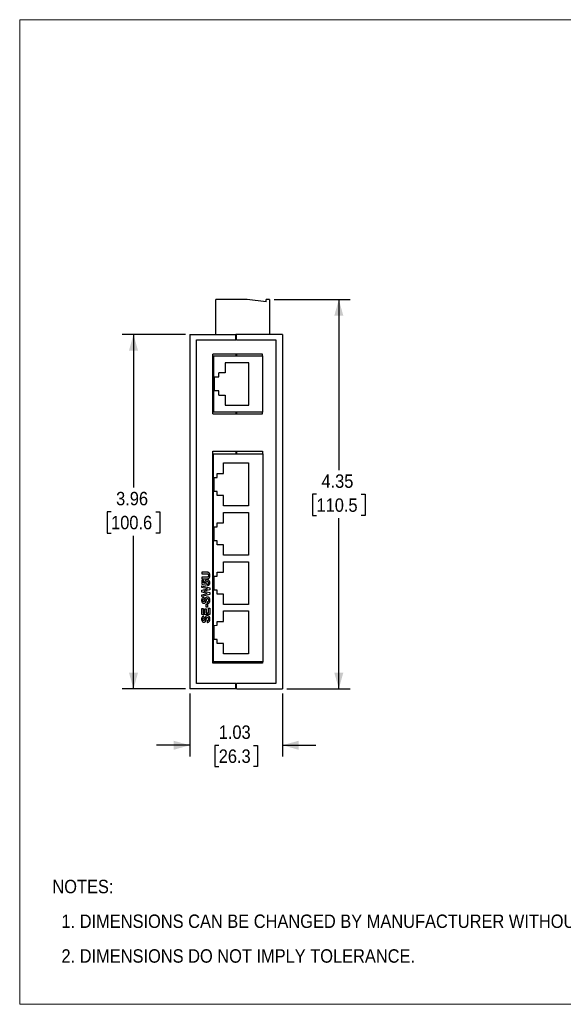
# Model space of a CAD drawing. Header units: inches. Extents: x 0 to 17, y 0 to 11.
# Tile 1 of 6: x 0 to 6.1, y 0 to 11. Entities that reach past the tile are written whole.
import ezdxf

# ---------------------------------------------------------------- set-up
doc = ezdxf.new("R2010")
doc.units = ezdxf.units.IN
doc.header["$MEASUREMENT"] = 0
doc.linetypes.add('SLD-Solid', pattern=[0])
doc.layers.add('DIMENSIONS', color=140, linetype='SLD-Solid', lineweight=25)
doc.layers.add('TEXT', color=140, linetype='SLD-Solid', lineweight=25)
doc.layers.add('SLD-DEFPOINTS', color=7, linetype='Continuous')
doc.styles.add('SLDTEXTSTYLE0', font='GOTHIC.TTF', dxfattribs={"width": 0.913})
doc.dimstyles.new('SLDDIMSTYLE0', dxfattribs={"dimtxt": 0.15, "dimasz": 0.18, "dimexe": 0, "dimexo": 0.0625, "dimgap": 0.0375, "dimtad": 0, "dimtih": 1, "dimtoh": 1, "dimrnd": 1e-09, "dimzin": 12, "dimdsep": 46, "dimtxsty": 'SLDTEXTSTYLE0', "dimsah": 1, "dimcen": 0.09, "dimadec": 0, "dimazin": 3, "dimtfac": 1, "dimtofl": 0, "dimtmove": 0, "dimatfit": 3, "dimfxl": 0, "dimfrac": 2, "dimtolj": 1, "dimtzin": 12, "dimarcsym": 0})
doc.dimstyles.new('SLDDIMSTYLE1', dxfattribs={"dimtxt": 0.15, "dimasz": 0.18, "dimexe": 0, "dimexo": 0.0625, "dimgap": 0.0375, "dimtad": 0, "dimtih": 1, "dimtoh": 1, "dimrnd": 1e-09, "dimzin": 12, "dimdsep": 46, "dimtxsty": 'SLDTEXTSTYLE0', "dimsah": 1, "dimcen": 0.09, "dimadec": 0, "dimazin": 3, "dimtfac": 1, "dimtmove": 0, "dimatfit": 0, "dimfxl": 0, "dimfrac": 2, "dimtolj": 1, "dimtzin": 12, "dimarcsym": 0})

# ---------------------------------------------------------------- blocks, each defined once
blk = doc.blocks.new('Block2')
at = {"color": 7, "linetype": 'SLD-Solid', "lineweight": 18}
for p, q in [((17, 11), (0, 11)), ((0, 0), (0, 11)), ((17, 0), (17, 11)), ((17, 0), (0, 0))]:
    blk.add_line(p, q, dxfattribs=at)
blk = doc.blocks.new('SW_NOTE_0_2')
at = {"layer": 'TEXT', "color": 0, "char_height": 0.15, "attachment_point": 1, "style": 'SLDTEXTSTYLE0'}
for s, insert in [('NOTES:', (0, 0.192)), ('  1. DIMENSIONS CAN BE CHANGED BY MANUFACTURER WITHOUT NOTICE.', (0, -0.196)), ('  2. DIMENSIONS DO NOT IMPLY TOLERANCE.', (0, -0.584))]:
    blk.add_mtext(s, dxfattribs=dict(at, insert=insert))
blk = doc.blocks.new('_D')
at = {"layer": 'DIMENSIONS'}
for p, q in [((2.841, 7.874), (3.689, 7.874)), ((3.564, 7.874), (3.564, 5.969)), ((3.315, 5.698), (3.269, 5.698)), ((3.269, 5.698), (3.269, 5.46)), ((3.813, 5.698), (3.859, 5.698)), ((3.859, 5.698), (3.859, 5.46)), ((3.269, 5.46), (3.315, 5.46)), ((3.564, 3.524), (3.564, 5.43)), ((3.859, 5.46), (3.813, 5.46)), ((2.984, 3.524), (3.689, 3.524))]:
    blk.add_line(p, q, dxfattribs=at)
for points in [[(3.564, 7.874), (3.514, 7.694), (3.614, 7.694)], [(3.564, 3.524), (3.614, 3.704), (3.514, 3.704)]]:
    blk.add_solid(points, dxfattribs=at)
at = {"layer": 'DIMENSIONS', "char_height": 0.15, "attachment_point": 1, "style": 'SLDTEXTSTYLE0'}
for s, insert in [('4.35', (3.37, 5.92)), ('110.5', (3.315, 5.652))]:
    blk.add_mtext(s, dxfattribs=dict(at, insert=insert))
blk = doc.blocks.new('_D_1')
at = {"layer": 'DIMENSIONS'}
for p, q in [((1.851, 7.484), (1.146, 7.484)), ((1.271, 7.484), (1.271, 5.774)), ((1.021, 5.503), (0.976, 5.503)), ((0.976, 5.503), (0.976, 5.265)), ((1.52, 5.503), (1.566, 5.503)), ((1.566, 5.503), (1.566, 5.265)), ((0.976, 5.265), (1.021, 5.265)), ((1.271, 3.524), (1.271, 5.235)), ((1.566, 5.265), (1.52, 5.265)), ((1.851, 3.524), (1.146, 3.524))]:
    blk.add_line(p, q, dxfattribs=at)
for points in [[(1.271, 7.484), (1.221, 7.304), (1.321, 7.304)], [(1.271, 3.524), (1.321, 3.704), (1.221, 3.704)]]:
    blk.add_solid(points, dxfattribs=at)
at = {"layer": 'DIMENSIONS', "char_height": 0.15, "attachment_point": 1, "style": 'SLDTEXTSTYLE0'}
for s, insert in [('3.96', (1.077, 5.725)), ('100.6', (1.021, 5.457))]:
    blk.add_mtext(s, dxfattribs=dict(at, insert=insert))
blk = doc.blocks.new('_D_2')
at = {"layer": 'DIMENSIONS'}
for p, q in [((1.901, 3.474), (1.901, 2.769)), ((2.934, 3.474), (2.934, 2.769)), ((1.901, 2.894), (1.526, 2.894)), ((2.223, 2.893), (2.178, 2.893)), ((2.178, 2.893), (2.178, 2.655)), ((2.611, 2.893), (2.657, 2.893)), ((2.657, 2.893), (2.657, 2.655)), ((2.934, 2.894), (3.309, 2.894)), ((2.178, 2.655), (2.223, 2.655)), ((2.657, 2.655), (2.611, 2.655))]:
    blk.add_line(p, q, dxfattribs=at)
for points in [[(1.901, 2.894), (1.721, 2.944), (1.721, 2.844)], [(2.934, 2.894), (3.114, 2.844), (3.114, 2.944)]]:
    blk.add_solid(points, dxfattribs=at)
at = {"layer": 'DIMENSIONS', "char_height": 0.15, "attachment_point": 1, "style": 'SLDTEXTSTYLE0'}
for s, insert in [('1.03', (2.223, 3.115)), ('26.3', (2.223, 2.847))]:
    blk.add_mtext(s, dxfattribs=dict(at, insert=insert))

msp = doc.modelspace()

# ---------------------------------------------------------------- linework, layer by layer
for p, q in [((2.191, 7.484), (2.191, 7.874)), ((2.541, 7.874), (2.191, 7.874)), ((2.751, 7.849), (2.541, 7.874)), ((2.751, 7.849), (2.751, 7.874)), ((2.791, 7.874), (2.751, 7.874)), ((2.791, 7.874), (2.791, 7.484)), ((1.901, 7.484), (2.412, 7.484)), ((1.901, 7.484), (1.901, 3.524)), ((2.412, 7.424), (2.412, 7.484)), ((2.422, 7.484), (2.412, 7.484)), ((2.422, 7.424), (2.422, 7.484)), ((2.934, 7.484), (2.422, 7.484)), ((2.934, 7.484), (2.934, 3.524)), ((1.974, 7.424), (2.412, 7.424)), ((1.974, 3.585), (1.974, 7.424)), ((2.422, 7.424), (2.412, 7.424)), ((2.422, 7.424), (2.86, 7.424)), ((2.86, 7.424), (2.86, 3.585)), ((2.157, 6.597), (2.157, 7.263)), ((2.71, 7.263), (2.157, 7.263)), ((2.412, 7.263), (2.412, 7.243)), ((2.422, 7.263), (2.422, 7.243)), ((2.71, 7.243), (2.71, 7.263)), ((2.163, 7.24), (2.157, 7.24)), ((2.163, 7.243), (2.714, 7.243)), ((2.163, 7.243), (2.163, 6.617)), ((2.56, 7.167), (2.293, 7.167)), ((2.293, 7.167), (2.293, 7.056)), ((2.56, 6.694), (2.56, 7.167)), ((2.714, 6.617), (2.714, 7.243)), ((2.224, 7.009), (2.224, 7.056)), ((2.293, 7.056), (2.224, 7.056)), ((2.172, 7.009), (2.224, 7.009)), ((2.172, 7.009), (2.172, 6.852)), ((2.163, 6.891), (2.157, 6.891)), ((2.224, 6.852), (2.172, 6.852)), ((2.224, 6.804), (2.224, 6.852)), ((2.157, 6.775), (2.163, 6.775)), ((2.157, 6.739), (2.163, 6.739)), ((2.224, 6.804), (2.293, 6.804)), ((2.293, 6.804), (2.293, 6.694)), ((2.714, 6.617), (2.163, 6.617)), ((2.293, 6.694), (2.56, 6.694)), ((2.412, 6.617), (2.412, 6.597)), ((2.422, 6.617), (2.422, 6.597)), ((2.71, 6.597), (2.71, 6.617)), ((2.157, 6.597), (2.71, 6.597)), ((2.157, 3.81), (2.157, 6.178)), ((2.157, 6.178), (2.71, 6.178)), ((2.412, 6.178), (2.412, 6.15)), ((2.422, 6.178), (2.422, 6.15)), ((2.71, 6.178), (2.71, 6.15)), ((2.163, 6.15), (2.714, 6.15)), ((2.163, 3.827), (2.163, 6.15)), ((2.714, 6.15), (2.714, 3.827)), ((2.275, 6.048), (2.556, 6.048)), ((2.275, 5.931), (2.275, 6.048)), ((2.556, 6.048), (2.556, 5.569)), ((2.172, 5.886), (2.207, 5.887)), ((2.172, 5.729), (2.172, 5.886)), ((2.207, 5.887), (2.207, 5.931)), ((2.207, 5.931), (2.275, 5.931)), ((2.207, 5.73), (2.172, 5.729)), ((2.207, 5.685), (2.207, 5.73)), ((2.275, 5.685), (2.207, 5.685)), ((2.275, 5.569), (2.275, 5.685)), ((2.556, 5.569), (2.275, 5.569)), ((2.275, 5.38), (2.275, 5.496)), ((2.275, 5.496), (2.556, 5.496)), ((2.556, 5.496), (2.556, 5.018)), ((2.172, 5.335), (2.207, 5.336)), ((2.172, 5.178), (2.172, 5.335)), ((2.207, 5.38), (2.275, 5.38)), ((2.207, 5.336), (2.207, 5.38)), ((2.207, 5.178), (2.172, 5.178)), ((2.207, 5.134), (2.207, 5.178)), ((2.275, 5.134), (2.207, 5.134)), ((2.275, 5.018), (2.275, 5.134)), ((2.556, 5.018), (2.275, 5.018)), ((2.275, 4.829), (2.275, 4.945)), ((2.275, 4.945), (2.556, 4.945)), ((2.556, 4.945), (2.556, 4.467)), ((2.033, 4.827), (2.033, 4.809)), ((2.08, 4.827), (2.033, 4.827)), ((2.033, 4.809), (2.083, 4.809)), ((2.033, 4.772), (2.033, 4.754)), ((2.082, 4.772), (2.033, 4.772)), ((2.033, 4.754), (2.081, 4.754)), ((2.051, 4.737), (2.034, 4.737)), ((2.034, 4.737), (2.034, 4.693)), ((2.051, 4.707), (2.051, 4.737)), ((2.157, 4.772), (2.163, 4.772)), ((2.163, 4.771), (2.157, 4.771)), ((2.172, 4.784), (2.207, 4.785)), ((2.172, 4.627), (2.172, 4.784)), ((2.207, 4.785), (2.207, 4.829)), ((2.207, 4.829), (2.275, 4.829)), ((2.033, 4.656), (2.033, 4.674)), ((2.033, 4.674), (2.124, 4.652)), ((2.096, 4.642), (2.033, 4.656)), ((2.033, 4.627), (2.096, 4.642)), ((2.033, 4.603), (2.033, 4.627)), ((2.034, 4.693), (2.084, 4.682)), ((2.068, 4.703), (2.051, 4.707)), ((2.124, 4.631), (2.056, 4.615)), ((2.084, 4.682), (2.086, 4.697)), ((2.096, 4.695), (2.098, 4.68)), ((2.124, 4.652), (2.124, 4.631)), ((2.163, 4.631), (2.157, 4.631)), ((2.207, 4.627), (2.172, 4.627)), ((2.207, 4.583), (2.207, 4.627)), ((2.095, 4.588), (2.033, 4.603)), ((2.033, 4.574), (2.095, 4.588)), ((2.124, 4.578), (2.033, 4.556)), ((2.033, 4.556), (2.033, 4.574)), ((2.056, 4.615), (2.124, 4.599)), ((2.06, 4.529), (2.058, 4.547)), ((2.124, 4.599), (2.124, 4.578)), ((2.275, 4.583), (2.207, 4.583)), ((2.275, 4.467), (2.275, 4.583)), ((2.033, 4.423), (2.048, 4.423)), ((2.033, 4.355), (2.033, 4.423)), ((2.048, 4.423), (2.048, 4.373)), ((2.068, 4.373), (2.068, 4.419)), ((2.068, 4.419), (2.083, 4.419)), ((2.083, 4.419), (2.083, 4.373)), ((2.084, 4.437), (2.084, 4.471)), ((2.084, 4.471), (2.099, 4.471)), ((2.099, 4.437), (2.084, 4.437)), ((2.092, 4.494), (2.093, 4.477)), ((2.099, 4.471), (2.099, 4.437)), ((2.109, 4.373), (2.109, 4.424)), ((2.109, 4.424), (2.124, 4.424)), ((2.124, 4.424), (2.124, 4.355)), ((2.163, 4.443), (2.157, 4.443)), ((2.556, 4.467), (2.275, 4.467)), ((2.124, 4.355), (2.033, 4.355)), ((2.048, 4.373), (2.068, 4.373)), ((2.06, 4.319), (2.058, 4.337)), ((2.083, 4.373), (2.109, 4.373)), ((2.275, 4.394), (2.556, 4.394)), ((2.275, 4.278), (2.275, 4.394)), ((2.556, 4.394), (2.556, 3.916)), ((2.092, 4.284), (2.093, 4.267)), ((2.157, 4.27), (2.163, 4.27)), ((2.157, 4.259), (2.163, 4.259)), ((2.163, 4.241), (2.157, 4.241)), ((2.172, 4.233), (2.207, 4.234)), ((2.172, 4.075), (2.172, 4.233)), ((2.207, 4.278), (2.275, 4.278)), ((2.207, 4.234), (2.207, 4.278)), ((2.163, 4.118), (2.157, 4.118)), ((2.207, 4.076), (2.172, 4.075)), ((2.207, 4.032), (2.207, 4.076)), ((2.275, 4.032), (2.207, 4.032)), ((2.275, 3.916), (2.275, 4.032)), ((2.556, 3.916), (2.275, 3.916)), ((2.71, 3.81), (2.157, 3.81)), ((2.714, 3.827), (2.163, 3.827)), ((2.412, 3.827), (2.412, 3.81)), ((2.422, 3.827), (2.422, 3.81)), ((2.71, 3.827), (2.71, 3.81)), ((2.412, 3.524), (1.901, 3.524)), ((2.412, 3.585), (1.974, 3.585)), ((2.412, 3.585), (2.422, 3.585)), ((2.412, 3.524), (2.412, 3.585)), ((2.422, 3.524), (2.422, 3.585)), ((2.86, 3.585), (2.422, 3.585)), ((2.422, 3.524), (2.934, 3.524))]:
    msp.add_line(p, q)
for points, knots in [([(2.094, 4.74), (2.092, 4.74), (2.09, 4.74), (2.086, 4.74), (2.085, 4.739), (2.079, 4.738), (2.076, 4.736), (2.071, 4.731), (2.068, 4.728), (2.066, 4.723), (2.065, 4.721), (2.064, 4.718), (2.064, 4.716), (2.064, 4.714)], [0, 0, 0, 0, 0.125, 0.125, 0.25, 0.25, 0.5, 0.5, 0.75, 0.75, 0.875, 0.875, 1, 1, 1, 1]), ([(2.125, 4.792), (2.125, 4.792), (2.125, 4.794), (2.125, 4.797), (2.125, 4.799), (2.124, 4.801), (2.124, 4.803), (2.123, 4.805), (2.123, 4.807), (2.122, 4.81), (2.121, 4.812), (2.119, 4.815), (2.117, 4.818), (2.115, 4.82), (2.112, 4.822), (2.11, 4.823), (2.107, 4.824), (2.104, 4.825), (2.101, 4.826), (2.099, 4.826), (2.097, 4.826), (2.094, 4.826), (2.091, 4.826), (2.088, 4.827), (2.084, 4.827), (2.082, 4.827), (2.08, 4.827)], [0, 0, 0, 0, 0.039325, 0.076783, 0.112704, 0.14661, 0.178801, 0.209399, 0.23851, 0.266155, 0.31868, 0.368555, 0.416022, 0.462364, 0.508185, 0.554891, 0.602911, 0.653324, 0.681387, 0.713671, 0.750189, 0.791279, 0.836933, 0.886667, 0.941018, 1, 1, 1, 1]), ([(2.097, 4.773), (2.097, 4.772), (2.096, 4.772), (2.095, 4.772), (2.094, 4.772), (2.092, 4.772), (2.09, 4.772), (2.087, 4.772), (2.085, 4.772), (2.083, 4.772), (2.082, 4.772)], [0, 0, 0, 0, 0.066524, 0.149437, 0.248861, 0.364798, 0.498619, 0.649061, 0.816175, 1, 1, 1, 1]), ([(2.083, 4.809), (2.084, 4.809), (2.086, 4.809), (2.088, 4.809), (2.09, 4.809), (2.092, 4.809), (2.094, 4.809), (2.096, 4.809), (2.097, 4.809), (2.099, 4.808), (2.101, 4.808), (2.103, 4.807), (2.105, 4.805), (2.106, 4.804), (2.107, 4.802), (2.108, 4.801), (2.109, 4.8), (2.109, 4.798), (2.109, 4.797), (2.11, 4.795), (2.11, 4.793), (2.11, 4.792), (2.11, 4.791)], [0, 0, 0, 0, 0.068637, 0.132479, 0.191053, 0.244862, 0.292976, 0.336821, 0.375461, 0.408996, 0.470246, 0.530992, 0.593209, 0.659816, 0.694695, 0.731201, 0.769526, 0.810213, 0.853423, 0.899037, 0.948144, 1, 1, 1, 1]), ([(2.113, 4.734), (2.113, 4.734), (2.111, 4.735), (2.109, 4.737), (2.106, 4.738), (2.104, 4.739), (2.102, 4.739), (2.099, 4.74), (2.096, 4.74), (2.095, 4.74), (2.094, 4.74)], [0, 0, 0, 0, 0.126652, 0.251821, 0.374811, 0.498029, 0.620456, 0.745088, 0.870698, 1, 1, 1, 1]), ([(2.11, 4.791), (2.11, 4.79), (2.11, 4.789), (2.11, 4.787), (2.109, 4.786), (2.109, 4.784), (2.108, 4.782), (2.108, 4.781), (2.107, 4.78), (2.106, 4.778), (2.105, 4.776), (2.102, 4.775), (2.1, 4.773), (2.098, 4.773), (2.097, 4.773)], [0, 0, 0, 0, 0.080389, 0.156541, 0.2294, 0.297907, 0.36417, 0.427486, 0.48895, 0.548521, 0.663467, 0.774069, 0.885263, 1, 1, 1, 1]), ([(2.104, 4.756), (2.105, 4.756), (2.107, 4.757), (2.109, 4.758), (2.112, 4.759), (2.114, 4.761), (2.116, 4.763), (2.119, 4.766), (2.12, 4.769), (2.122, 4.771), (2.123, 4.774), (2.123, 4.776), (2.124, 4.778), (2.124, 4.78), (2.125, 4.783), (2.125, 4.786), (2.125, 4.788), (2.125, 4.791), (2.125, 4.792)], [0, 0, 0, 0, 0.06049, 0.122914, 0.187037, 0.254392, 0.324195, 0.396285, 0.47171, 0.551206, 0.594209, 0.64025, 0.690186, 0.74401, 0.801558, 0.863348, 0.929457, 1, 1, 1, 1]), ([(2.125, 4.709), (2.125, 4.711), (2.125, 4.713), (2.124, 4.717), (2.123, 4.72), (2.122, 4.723), (2.12, 4.726), (2.118, 4.729), (2.116, 4.732), (2.114, 4.733), (2.113, 4.734)], [0, 0, 0, 0, 0.13483, 0.263852, 0.387932, 0.509367, 0.629109, 0.749546, 0.872744, 1, 1, 1, 1]), ([(2.064, 4.714), (2.064, 4.712), (2.065, 4.71), (2.066, 4.706), (2.067, 4.705), (2.068, 4.703)], [0, 0, 0, 0, 0.5, 0.5, 1, 1, 1, 1]), ([(2.079, 4.71), (2.079, 4.712), (2.08, 4.714), (2.081, 4.717), (2.082, 4.719), (2.085, 4.721), (2.087, 4.722), (2.09, 4.723), (2.092, 4.723), (2.094, 4.723)], [0, 0, 0, 0, 0.25, 0.25, 0.5, 0.5, 0.75, 0.75, 1, 1, 1, 1]), ([(2.086, 4.697), (2.084, 4.699), (2.083, 4.701), (2.081, 4.704), (2.08, 4.705), (2.08, 4.708), (2.079, 4.709), (2.079, 4.71)], [0, 0, 0, 0, 0.5, 0.5, 0.75, 0.75, 1, 1, 1, 1]), ([(2.094, 4.723), (2.095, 4.723), (2.096, 4.723), (2.098, 4.723), (2.099, 4.722), (2.101, 4.722), (2.102, 4.721), (2.104, 4.721), (2.105, 4.72), (2.106, 4.719), (2.107, 4.718), (2.108, 4.717), (2.108, 4.715), (2.109, 4.714), (2.109, 4.713), (2.11, 4.712), (2.11, 4.71), (2.11, 4.709), (2.11, 4.709)], [0, 0, 0, 0, 0.07975, 0.154471, 0.225552, 0.292493, 0.356387, 0.417788, 0.477113, 0.536753, 0.595431, 0.652444, 0.708711, 0.765279, 0.821738, 0.879919, 0.938656, 1, 1, 1, 1]), ([(2.11, 4.709), (2.11, 4.708), (2.11, 4.706), (2.109, 4.704), (2.108, 4.702), (2.106, 4.7), (2.104, 4.698), (2.102, 4.696), (2.099, 4.695), (2.097, 4.695), (2.096, 4.695)], [0, 0, 0, 0, 0.11603, 0.230466, 0.345879, 0.468209, 0.594324, 0.722019, 0.855644, 1, 1, 1, 1]), ([(2.098, 4.68), (2.099, 4.68), (2.101, 4.68), (2.104, 4.681), (2.106, 4.682), (2.109, 4.683), (2.111, 4.684), (2.114, 4.686), (2.116, 4.687), (2.118, 4.689), (2.119, 4.691), (2.121, 4.693), (2.122, 4.696), (2.123, 4.698), (2.124, 4.701), (2.125, 4.704), (2.125, 4.706), (2.125, 4.708), (2.125, 4.709)], [0, 0, 0, 0, 0.068655, 0.135054, 0.199017, 0.261094, 0.322143, 0.38232, 0.441921, 0.50202, 0.562029, 0.621416, 0.681027, 0.74128, 0.802413, 0.865882, 0.931311, 1, 1, 1, 1]), ([(2.058, 4.547), (2.056, 4.547), (2.054, 4.546), (2.05, 4.545), (2.048, 4.545), (2.043, 4.542), (2.04, 4.539), (2.035, 4.533), (2.034, 4.529), (2.032, 4.521), (2.032, 4.517), (2.032, 4.513)], [0, 0, 0, 0, 0.125, 0.125, 0.25, 0.25, 0.5, 0.5, 0.75, 0.75, 1, 1, 1, 1]), ([(2.032, 4.513), (2.032, 4.509), (2.032, 4.505), (2.034, 4.497), (2.035, 4.494), (2.039, 4.487), (2.042, 4.485), (2.047, 4.482), (2.049, 4.481), (2.053, 4.48), (2.055, 4.48), (2.057, 4.48)], [0, 0, 0, 0, 0.25, 0.25, 0.5, 0.5, 0.75, 0.75, 0.875, 0.875, 1, 1, 1, 1]), ([(2.047, 4.513), (2.047, 4.515), (2.047, 4.517), (2.048, 4.52), (2.048, 4.522), (2.051, 4.525), (2.052, 4.527), (2.056, 4.528), (2.058, 4.529), (2.06, 4.529)], [0, 0, 0, 0, 0.25, 0.25, 0.5, 0.5, 0.75, 0.75, 1, 1, 1, 1]), ([(2.05, 4.501), (2.049, 4.502), (2.048, 4.504), (2.047, 4.508), (2.047, 4.511), (2.047, 4.513)], [0, 0, 0, 0, 0.5, 0.5, 1, 1, 1, 1]), ([(2.097, 4.55), (2.094, 4.55), (2.091, 4.55), (2.086, 4.548), (2.083, 4.547), (2.079, 4.544), (2.077, 4.542), (2.074, 4.537), (2.072, 4.535), (2.069, 4.527), (2.068, 4.522), (2.066, 4.513), (2.065, 4.511), (2.064, 4.505), (2.063, 4.503), (2.061, 4.5)], [0, 0, 0, 0, 0.125, 0.125, 0.25, 0.25, 0.375, 0.375, 0.5, 0.5, 0.75, 0.75, 0.875, 0.875, 1, 1, 1, 1]), ([(2.084, 4.509), (2.084, 4.511), (2.085, 4.513), (2.085, 4.514), (2.085, 4.516), (2.086, 4.517), (2.086, 4.519), (2.087, 4.521), (2.087, 4.522), (2.088, 4.524)], [0, 0, 0, 0, 0.0001250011, 0.0001250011, 0.0001250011, 0.0002566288, 0.0002566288, 0.0002566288, 0.0003883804, 0.0003883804, 0.0003883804, 0.0003883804]), ([(2.088, 4.524), (2.089, 4.526), (2.089, 4.528), (2.092, 4.531), (2.093, 4.532), (2.095, 4.532), (2.096, 4.533), (2.097, 4.533)], [0, 0, 0, 0, 0.5, 0.5, 0.75, 0.75, 1, 1, 1, 1]), ([(2.11, 4.514), (2.11, 4.512), (2.109, 4.509), (2.108, 4.505), (2.107, 4.502), (2.104, 4.499), (2.102, 4.497), (2.097, 4.495), (2.095, 4.495), (2.092, 4.494)], [0, 0, 0, 0, 0.25, 0.25, 0.5, 0.5, 0.75, 0.75, 1, 1, 1, 1]), ([(2.093, 4.477), (2.095, 4.477), (2.097, 4.477), (2.101, 4.478), (2.104, 4.479), (2.107, 4.48), (2.11, 4.482), (2.112, 4.483), (2.115, 4.485), (2.117, 4.488), (2.119, 4.49), (2.12, 4.493), (2.122, 4.496), (2.123, 4.499), (2.124, 4.502), (2.124, 4.506), (2.125, 4.51), (2.125, 4.513), (2.125, 4.514)], [0, 0, 0, 0, 0.0691992, 0.1348691, 0.1978866, 0.2581952, 0.3162708, 0.3731085, 0.4290474, 0.4849852, 0.5413358, 0.5984053, 0.6575255, 0.7192896, 0.7837266, 0.8517658, 0.9238663, 1, 1, 1, 1]), ([(2.125, 4.514), (2.125, 4.515), (2.125, 4.517), (2.125, 4.52), (2.124, 4.522), (2.124, 4.525), (2.124, 4.527), (2.123, 4.529), (2.122, 4.532), (2.122, 4.534), (2.121, 4.536), (2.12, 4.537), (2.119, 4.539), (2.117, 4.541), (2.116, 4.542), (2.115, 4.543), (2.113, 4.545), (2.112, 4.546), (2.11, 4.547), (2.108, 4.548), (2.106, 4.548), (2.105, 4.549), (2.103, 4.55), (2.101, 4.55), (2.099, 4.55), (2.098, 4.55), (2.097, 4.55)], [0, 0, 0, 0, 0.055908, 0.109758, 0.161296, 0.210629, 0.258226, 0.303789, 0.34754, 0.389527, 0.430372, 0.470269, 0.509617, 0.548251, 0.586592, 0.624631, 0.663089, 0.701754, 0.740464, 0.778121, 0.815241, 0.852274, 0.888829, 0.925473, 0.962472, 1, 1, 1, 1]), ([(2.097, 4.533), (2.098, 4.533), (2.099, 4.533), (2.101, 4.532), (2.102, 4.531), (2.105, 4.53), (2.106, 4.528), (2.108, 4.525), (2.109, 4.523), (2.11, 4.519), (2.11, 4.517), (2.11, 4.514)], [0, 0, 0, 0, 0.125, 0.125, 0.25, 0.25, 0.5, 0.5, 0.75, 0.75, 1, 1, 1, 1]), ([(2.056, 4.498), (2.054, 4.498), (2.053, 4.498), (2.051, 4.499), (2.051, 4.5), (2.05, 4.501)], [0, 0, 0, 0, 0.5, 0.5, 1, 1, 1, 1]), ([(2.061, 4.5), (2.06, 4.5), (2.059, 4.499), (2.058, 4.498), (2.057, 4.498), (2.056, 4.498)], [0, 0, 0, 0, 0.5, 0.5, 1, 1, 1, 1]), ([(2.057, 4.48), (2.058, 4.48), (2.06, 4.48), (2.064, 4.481), (2.065, 4.482), (2.068, 4.483), (2.07, 4.484), (2.072, 4.486), (2.074, 4.487), (2.075, 4.489)], [0, 0, 0, 0, 0.25, 0.25, 0.5, 0.5, 0.75, 0.75, 1, 1, 1, 1]), ([(2.075, 4.489), (2.077, 4.492), (2.079, 4.495), (2.082, 4.502), (2.083, 4.506), (2.084, 4.509)], [0, 0, 0, 0, 0.5, 0.5, 1, 1, 1, 1]), ([(2.058, 4.337), (2.057, 4.337), (2.055, 4.336), (2.053, 4.336), (2.05, 4.335), (2.047, 4.334), (2.045, 4.333), (2.043, 4.332), (2.041, 4.33), (2.039, 4.328), (2.037, 4.326), (2.036, 4.323), (2.034, 4.32), (2.033, 4.317), (2.033, 4.314), (2.032, 4.31), (2.032, 4.307), (2.032, 4.304), (2.032, 4.303)], [0, 0, 0, 0, 0.06098, 0.119592, 0.176405, 0.231669, 0.286052, 0.340871, 0.395925, 0.452109, 0.509841, 0.569194, 0.631446, 0.696547, 0.76565, 0.838916, 0.91718, 1, 1, 1, 1]), ([(2.032, 4.303), (2.032, 4.301), (2.032, 4.298), (2.032, 4.293), (2.033, 4.289), (2.034, 4.286), (2.036, 4.283), (2.036, 4.282), (2.037, 4.28), (2.039, 4.279), (2.04, 4.277), (2.041, 4.276), (2.042, 4.275), (2.044, 4.274), (2.047, 4.272), (2.05, 4.271), (2.053, 4.27), (2.056, 4.27), (2.057, 4.27)], [0, 0, 0, 0, 0.107295, 0.207001, 0.300463, 0.388305, 0.430247, 0.471515, 0.511566, 0.550496, 0.58946, 0.627792, 0.666036, 0.704667, 0.78044, 0.85369, 0.926634, 1, 1, 1, 1]), ([(2.047, 4.303), (2.047, 4.303), (2.047, 4.305), (2.047, 4.306), (2.047, 4.308), (2.047, 4.309), (2.048, 4.311), (2.048, 4.312), (2.049, 4.313), (2.05, 4.314), (2.051, 4.315), (2.051, 4.316), (2.053, 4.317), (2.054, 4.317), (2.055, 4.318), (2.056, 4.318), (2.058, 4.319), (2.059, 4.319), (2.06, 4.319)], [0, 0, 0, 0, 0.079187, 0.153058, 0.22277, 0.288563, 0.350041, 0.407672, 0.463087, 0.515477, 0.568194, 0.621496, 0.676522, 0.735136, 0.795133, 0.859819, 0.928072, 1, 1, 1, 1]), ([(2.05, 4.291), (2.05, 4.291), (2.049, 4.292), (2.049, 4.293), (2.048, 4.294), (2.048, 4.296), (2.047, 4.297), (2.047, 4.299), (2.047, 4.301), (2.047, 4.302), (2.047, 4.303)], [0, 0, 0, 0, 0.107332, 0.217234, 0.333141, 0.452848, 0.578599, 0.711408, 0.851665, 1, 1, 1, 1]), ([(2.056, 4.288), (2.055, 4.288), (2.054, 4.288), (2.052, 4.288), (2.051, 4.289), (2.05, 4.29), (2.05, 4.291)], [0, 0, 0, 0, 0.255115, 0.497498, 0.740536, 1, 1, 1, 1]), ([(2.061, 4.29), (2.061, 4.29), (2.06, 4.289), (2.058, 4.288), (2.057, 4.288), (2.056, 4.288), (2.056, 4.288)], [0, 0, 0, 0, 0.268049, 0.514739, 0.753655, 1, 1, 1, 1]), ([(2.097, 4.34), (2.096, 4.34), (2.095, 4.34), (2.093, 4.34), (2.091, 4.34), (2.089, 4.339), (2.087, 4.339), (2.086, 4.338), (2.084, 4.337), (2.082, 4.336), (2.08, 4.335), (2.077, 4.332), (2.075, 4.33), (2.074, 4.327), (2.073, 4.325), (2.072, 4.323), (2.071, 4.321), (2.07, 4.318), (2.069, 4.316), (2.068, 4.313), (2.068, 4.31), (2.067, 4.307), (2.066, 4.304), (2.065, 4.301), (2.065, 4.299), (2.064, 4.296), (2.063, 4.294), (2.062, 4.293), (2.062, 4.291), (2.061, 4.291), (2.061, 4.29)], [0, 0, 0, 0, 0.031189, 0.061381, 0.090176, 0.118144, 0.145516, 0.172107, 0.198068, 0.223558, 0.27389, 0.323943, 0.374627, 0.426935, 0.455064, 0.486035, 0.519767, 0.556808, 0.596676, 0.639577, 0.685612, 0.734732, 0.783061, 0.827123, 0.86649, 0.901728, 0.932541, 0.958995, 0.981562, 1, 1, 1, 1]), ([(2.075, 4.279), (2.075, 4.279), (2.076, 4.28), (2.077, 4.282), (2.079, 4.284), (2.08, 4.287), (2.081, 4.29), (2.082, 4.293), (2.083, 4.296), (2.083, 4.298), (2.084, 4.299)], [0, 0, 0, 0, 0.091542, 0.190768, 0.300132, 0.419098, 0.547814, 0.687971, 0.838272, 1, 1, 1, 1]), ([(2.084, 4.299), (2.084, 4.3), (2.084, 4.302), (2.085, 4.305), (2.086, 4.307), (2.086, 4.309), (2.087, 4.31), (2.087, 4.312), (2.087, 4.313), (2.088, 4.314), (2.088, 4.314)], [0, 0, 0, 0, 0.185648, 0.353945, 0.504324, 0.638502, 0.754785, 0.854031, 0.934772, 1, 1, 1, 1]), ([(2.088, 4.314), (2.088, 4.315), (2.089, 4.316), (2.089, 4.318), (2.091, 4.32), (2.092, 4.321), (2.093, 4.322), (2.094, 4.322), (2.096, 4.323), (2.097, 4.323), (2.097, 4.323)], [0, 0, 0, 0, 0.171516, 0.322271, 0.452952, 0.56745, 0.674211, 0.778772, 0.886918, 1, 1, 1, 1]), ([(2.11, 4.304), (2.11, 4.304), (2.11, 4.302), (2.11, 4.3), (2.109, 4.299), (2.109, 4.297), (2.108, 4.295), (2.107, 4.294), (2.107, 4.292), (2.106, 4.291), (2.104, 4.29), (2.103, 4.288), (2.102, 4.287), (2.1, 4.287), (2.098, 4.286), (2.096, 4.285), (2.094, 4.285), (2.093, 4.284), (2.092, 4.284)], [0, 0, 0, 0, 0.0700673, 0.1367493, 0.2009756, 0.2619101, 0.3207914, 0.3779396, 0.4344036, 0.4900566, 0.5456791, 0.6023099, 0.6614374, 0.7224709, 0.7865237, 0.8537494, 0.9247077, 1, 1, 1, 1]), ([(2.093, 4.267), (2.095, 4.267), (2.097, 4.267), (2.101, 4.268), (2.104, 4.269), (2.107, 4.27), (2.11, 4.272), (2.112, 4.273), (2.115, 4.275), (2.117, 4.278), (2.119, 4.28), (2.12, 4.283), (2.122, 4.286), (2.123, 4.289), (2.124, 4.292), (2.124, 4.296), (2.125, 4.3), (2.125, 4.303), (2.125, 4.304)], [0, 0, 0, 0, 0.069199, 0.134869, 0.197887, 0.258195, 0.316271, 0.373109, 0.429047, 0.484985, 0.541336, 0.598405, 0.657526, 0.71929, 0.783727, 0.851766, 0.923866, 1, 1, 1, 1]), ([(2.125, 4.304), (2.125, 4.305), (2.125, 4.307), (2.125, 4.31), (2.124, 4.312), (2.124, 4.315), (2.124, 4.317), (2.123, 4.319), (2.122, 4.322), (2.122, 4.324), (2.121, 4.326), (2.12, 4.327), (2.119, 4.329), (2.117, 4.331), (2.116, 4.332), (2.115, 4.333), (2.113, 4.335), (2.112, 4.336), (2.11, 4.337), (2.108, 4.338), (2.106, 4.338), (2.105, 4.339), (2.103, 4.34), (2.101, 4.34), (2.099, 4.34), (2.098, 4.34), (2.097, 4.34)], [0, 0, 0, 0, 0.0559084, 0.1097584, 0.161296, 0.2106286, 0.2582257, 0.3037887, 0.3475397, 0.3895271, 0.4303723, 0.4702687, 0.509617, 0.5482511, 0.5865925, 0.6246307, 0.6630894, 0.7017543, 0.7404644, 0.7781207, 0.8152413, 0.8522742, 0.8888291, 0.9254729, 0.9624719, 1, 1, 1, 1]), ([(2.097, 4.323), (2.098, 4.323), (2.098, 4.323), (2.1, 4.322), (2.101, 4.322), (2.102, 4.322), (2.103, 4.321), (2.104, 4.32), (2.105, 4.319), (2.106, 4.318), (2.107, 4.317), (2.108, 4.315), (2.108, 4.314), (2.109, 4.312), (2.109, 4.311), (2.11, 4.309), (2.11, 4.307), (2.11, 4.305), (2.11, 4.304)], [0, 0, 0, 0, 0.050293, 0.099821, 0.148405, 0.198633, 0.249283, 0.302447, 0.357288, 0.415844, 0.47713, 0.539953, 0.60578, 0.675593, 0.749197, 0.827616, 0.911373, 1, 1, 1, 1]), ([(2.057, 4.27), (2.058, 4.27), (2.059, 4.27), (2.062, 4.271), (2.064, 4.271), (2.067, 4.272), (2.069, 4.273), (2.071, 4.275), (2.073, 4.277), (2.074, 4.278), (2.075, 4.279)], [0, 0, 0, 0, 0.127349, 0.250786, 0.372496, 0.493059, 0.615165, 0.739136, 0.866946, 1, 1, 1, 1])]:
    msp.add_open_spline(points, degree=3, knots=knots)
msp.add_open_spline([(2.081, 4.754), (2.089, 4.754), (2.097, 4.755), (2.104, 4.756)], degree=3)

# ---------------------------------------------------------------- block references
at = {"layer": 'SLD-DEFPOINTS'}
msp.add_blockref('Block2', (0, 0), dxfattribs=at)
at = {"layer": 'TEXT'}
msp.add_blockref('SW_NOTE_0_2', (0.365, 1.199), dxfattribs=at)

# ---------------------------------------------------------------- dimensions: what is measured, and where the dimension line sits
at = {"layer": 'DIMENSIONS'}
for base, p1, p2, picture, middle in [((3.564, 7.874), (2.934, 3.524), (2.791, 7.874), '_D', (3.564, 5.699)), ((1.271, 3.524), (1.901, 7.484), (1.901, 3.524), '_D_1', (1.271, 5.504))]:
    dim = msp.add_linear_dim(base=base, p1=p1, p2=p2, angle=90, dimstyle='SLDDIMSTYLE0', dxfattribs=at)
    dim.commit()
    dim.dimension.update_dxf_attribs({"geometry": picture, "text_midpoint": middle, "dimtype": 160})
dim = msp.add_linear_dim(base=(1.901, 2.894), p1=(2.934, 3.524), p2=(1.901, 3.524), dimstyle='SLDDIMSTYLE1', dxfattribs=at)
dim.commit()
dim.dimension.update_dxf_attribs({"geometry": '_D_2', "text_midpoint": (2.417, 2.894), "dimtype": 160})

doc.saveas('drawing.dxf')
